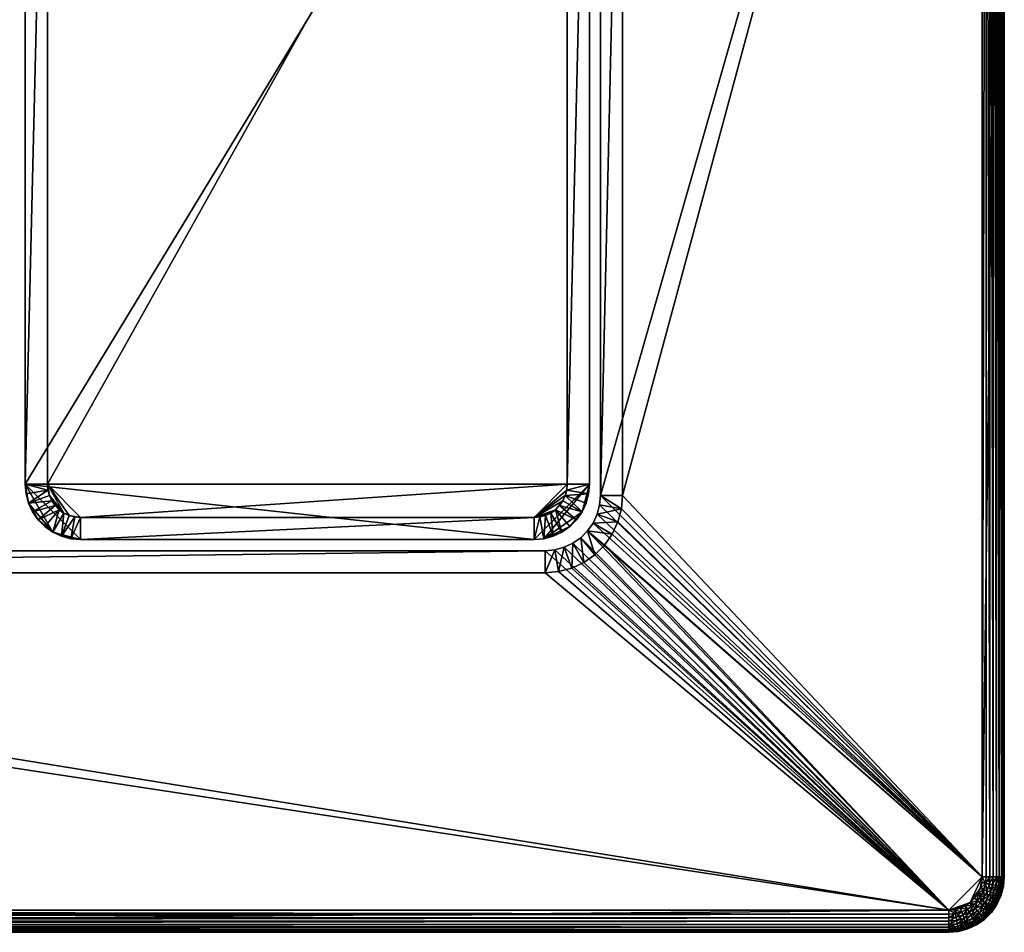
# Model space of a CAD drawing. Extents: x -124 to 124, y -82 to 82.
# Tile 3 of 4: x 34 to 124, y -82 to 0. Entities that reach past the tile are written whole.
import ezdxf

# ---------------------------------------------------------------- set-up
doc = ezdxf.new("R2010")
doc.units = 0

msp = doc.modelspace()

# ---------------------------------------------------------------- linework, layer by layer
for points in [[(121.5, 77.5, 10), (87, -43, 10), (121.5, -77.5, 10)], [(121.5, 77.5, 10), (87, 43, 10), (87, -43, 10)], [(121.5, 77.5, 8), (89, -43, 8), (89, 43, 8)], [(121.5, 77.5, 8), (121.5, -77.5, 8), (89, -43, 8)], [(123.5, 77.5), (121.5, -77.5), (121.5, 77.5)], [(123.5, 77.5), (123.5, -77.5), (121.5, -77.5)], [(121.5, -77.5, 10), (121.847298, 77.5, 9.969616), (121.5, 77.5, 10)], [(121.5, -77.5, 10), (121.847298, -77.5, 9.969616), (121.847298, 77.5, 9.969616)], [(121.5, -77.5, 8), (121.5, 77.5, 8), (121.5, 77.5)], [(121.5, -77.5, 8), (121.5, 77.5), (121.5, -77.5)], [(122.184044, -77.5, 9.879385), (122.184044, 77.5, 9.879385), (121.847298, 77.5, 9.969616)], [(121.847298, -77.5, 9.969616), (122.184044, -77.5, 9.879385), (121.847298, 77.5, 9.969616)], [(122.5, -77.5, 9.732051), (122.5, 77.5, 9.732051), (122.184044, 77.5, 9.879385)], [(122.184044, -77.5, 9.879385), (122.5, -77.5, 9.732051), (122.184044, 77.5, 9.879385)], [(122.785576, -77.5, 9.532089), (122.785576, 77.5, 9.532089), (122.5, 77.5, 9.732051)], [(122.5, -77.5, 9.732051), (122.785576, -77.5, 9.532089), (122.5, 77.5, 9.732051)], [(123.032089, -77.5, 9.285575), (123.032089, 77.5, 9.285575), (122.785576, 77.5, 9.532089)], [(122.785576, -77.5, 9.532089), (123.032089, -77.5, 9.285575), (122.785576, 77.5, 9.532089)], [(123.232048, -77.5, 9), (123.232048, 77.5, 9), (123.032089, 77.5, 9.285575)], [(123.032089, -77.5, 9.285575), (123.232048, -77.5, 9), (123.032089, 77.5, 9.285575)], [(123.379387, -77.5, 8.68404), (123.379387, 77.5, 8.68404), (123.232048, 77.5, 9)], [(123.232048, -77.5, 9), (123.379387, -77.5, 8.68404), (123.232048, 77.5, 9)], [(123.469612, -77.5, 8.347297), (123.469612, 77.5, 8.347297), (123.379387, 77.5, 8.68404)], [(123.379387, -77.5, 8.68404), (123.469612, -77.5, 8.347297), (123.379387, 77.5, 8.68404)], [(123.5, -77.5, 8), (123.5, 77.5, 8), (123.469612, 77.5, 8.347297)], [(123.469612, -77.5, 8.347297), (123.5, -77.5, 8), (123.469612, 77.5, 8.347297)], [(123.5, -77.5, 8), (123.5, -77.5), (123.5, 77.5)], [(123.5, -77.5, 8), (123.5, 77.5), (123.5, 77.5, 8)], [(89, 43), (89, -43), (87, -43)], [(89, 43), (87, -43), (87, 43)], [(87, 43, 10), (87, 43), (87, -43)], [(87, 43, 10), (87, -43), (87, -43, 10)], [(89, 43, 8), (89, -43, 8), (89, -43)], [(89, 43, 8), (89, -43), (89, 43)], [(37, 42), (37, -42), (35, -42)], [(37, 42), (35, -42), (35, 42)], [(35, 42, 10), (35, 42), (35, -42)], [(35, 42, 10), (35, -42), (35, -42, 10)], [(86, 42, 10), (35, 42, 10), (35, -42, 10)], [(86, 42, 10), (35, -42, 10), (86, -42, 10)], [(37, 42, 8), (37, -42, 8), (37, -42)], [(37, 42, 8), (37, -42), (37, 42)], [(84, 42, 8), (37, -42, 8), (37, 42, 8)], [(84, 42, 8), (84, -42, 8), (37, -42, 8)], [(86, 42), (86, -42), (84, -42)], [(86, 42), (84, -42), (84, 42)], [(84, 42, 8), (84, 42), (84, -42)], [(84, 42, 8), (84, -42), (84, -42, 8)], [(86, 42, 10), (86, -42, 10), (86, -42)], [(86, 42, 10), (86, -42), (86, 42)], [(37.045578, -42.520943), (35.075962, -42.86824), (35, -42)], [(37, -42), (37.045578, -42.520943), (35, -42)], [(35.075962, -42.86824), (35.075962, -42.86824, 10), (35, -42, 10)], [(35, -42), (35.075962, -42.86824), (35, -42, 10)], [(35, -42, 10), (35.075962, -42.86824, 10), (35.301537, -43.710102, 10)], [(35, -42, 10), (35.301537, -43.710102, 10), (37.5, -46.330128, 10)], [(35, -42, 10), (37.5, -46.330128, 10), (40, -47, 10)], [(81, -47, 10), (35, -42, 10), (40, -47, 10)], [(86, -42, 10), (35, -42, 10), (81, -47, 10)], [(37.045578, -42.520943), (35.301537, -43.710102), (35.075962, -42.86824)], [(37.045578, -42.520943), (37.180923, -43.026062), (35.301537, -43.710102)], [(37, -42), (37, -42, 8), (37.045578, -42.520943, 8)], [(37, -42), (37.045578, -42.520943, 8), (37.045578, -42.520943)], [(37, -42, 8), (38.973938, -44.819077, 8), (38.5, -44.598076, 8)], [(37, -42, 8), (37.180923, -43.026062, 8), (37.045578, -42.520943, 8)], [(37, -42, 8), (38.5, -44.598076, 8), (37.180923, -43.026062, 8)], [(37, -42, 8), (40, -45, 8), (38.973938, -44.819077, 8)], [(84, -42, 8), (40, -45, 8), (37, -42, 8)], [(37.045578, -42.520943), (37.045578, -42.520943, 8), (37.180923, -43.026062, 8)], [(37.045578, -42.520943), (37.180923, -43.026062, 8), (37.180923, -43.026062)], [(84, -42, 8), (81, -45, 8), (40, -45, 8)], [(86, -42, 10), (81, -47, 10), (81.86824, -46.924038, 10)], [(84, -42, 8), (83.954422, -42.520943, 8), (81, -45, 8)], [(83.954422, -42.520943, 8), (83.819077, -43.026062, 8), (81, -45, 8)], [(86, -42, 10), (81.86824, -46.924038, 10), (85.330124, -44.5, 10)], [(85.924042, -42.86824), (83.819077, -43.026062), (83.954422, -42.520943)], [(83.819077, -43.026062), (83.819077, -43.026062, 8), (83.954422, -42.520943, 8)], [(83.819077, -43.026062), (83.954422, -42.520943, 8), (83.954422, -42.520943)], [(86, -42), (85.924042, -42.86824), (83.954422, -42.520943)], [(86, -42), (83.954422, -42.520943), (84, -42)], [(83.954422, -42.520943), (84, -42, 8), (84, -42)], [(83.954422, -42.520943), (83.954422, -42.520943, 8), (84, -42, 8)], [(86, -42, 10), (85.330124, -44.5, 10), (85.924042, -42.86824, 10)], [(85.924042, -42.86824), (86, -42), (86, -42, 10)], [(85.924042, -42.86824), (86, -42, 10), (85.924042, -42.86824, 10)], [(35.075962, -42.86824), (35.301537, -43.710102, 10), (35.075962, -42.86824, 10)], [(35.075962, -42.86824), (35.301537, -43.710102), (35.301537, -43.710102, 10)], [(37.180923, -43.026062), (37.401924, -43.5), (35.301537, -43.710102)], [(37.401924, -43.5), (35.669872, -44.5), (35.301537, -43.710102)], [(37.401924, -43.5), (37.701866, -43.928364), (35.669872, -44.5)], [(37.401924, -43.5), (37.180923, -43.026062, 8), (37.401924, -43.5, 8)], [(37.180923, -43.026062), (37.180923, -43.026062, 8), (37.401924, -43.5)], [(37.180923, -43.026062, 8), (38.5, -44.598076, 8), (37.401924, -43.5, 8)], [(37.401924, -43.5), (37.401924, -43.5, 8), (37.701866, -43.928364, 8)], [(37.401924, -43.5), (37.701866, -43.928364, 8), (37.701866, -43.928364)], [(38.5, -44.598076, 8), (37.701866, -43.928364, 8), (37.401924, -43.5, 8)], [(83.819077, -43.026062, 8), (83.598076, -43.5, 8), (81, -45, 8)], [(83.598076, -43.5, 8), (82.92836, -44.298134, 8), (81, -45, 8)], [(83.598076, -43.5, 8), (83.298134, -43.928364, 8), (82.92836, -44.298134, 8)], [(85.330124, -44.5), (83.298134, -43.928364), (83.598076, -43.5)], [(83.298134, -43.928364), (83.298134, -43.928364, 8), (83.598076, -43.5, 8)], [(83.298134, -43.928364), (83.598076, -43.5, 8), (83.598076, -43.5)], [(85.330124, -44.5), (83.598076, -43.5), (83.819077, -43.026062)], [(83.598076, -43.5), (83.598076, -43.5, 8), (83.819077, -43.026062, 8)], [(83.598076, -43.5), (83.819077, -43.026062, 8), (83.819077, -43.026062)], [(85.924042, -42.86824), (85.698463, -43.710102), (83.819077, -43.026062)], [(85.698463, -43.710102), (85.330124, -44.5), (83.819077, -43.026062)], [(85.924042, -42.86824, 10), (85.330124, -44.5, 10), (85.698463, -43.710102, 10)], [(85.698463, -43.710102), (85.924042, -42.86824, 10), (85.698463, -43.710102, 10)], [(85.698463, -43.710102), (85.924042, -42.86824), (85.924042, -42.86824, 10)], [(88.893654, -44.215538), (86.924042, -43.86824), (87, -43)], [(86.924042, -43.86824), (87, -43, 10), (87, -43)], [(86.924042, -43.86824), (86.924042, -43.86824, 10), (87, -43, 10)], [(121.5, -77.5, 10), (87, -43, 10), (86.924042, -43.86824, 10)], [(89, -43), (88.893654, -44.215538), (87, -43)], [(88.893654, -44.215538), (89, -43), (89, -43, 8)], [(88.893654, -44.215538), (89, -43, 8), (88.893654, -44.215538, 8)], [(89, -43, 8), (121.5, -77.5, 8), (88.893654, -44.215538, 8)], [(35.301537, -43.710102), (35.669872, -44.5, 10), (35.301537, -43.710102, 10)], [(35.301537, -43.710102), (35.669872, -44.5), (35.669872, -44.5, 10)], [(35.301537, -43.710102, 10), (35.669872, -44.5, 10), (36.169777, -45.21394, 10)], [(35.301537, -43.710102, 10), (36.169777, -45.21394, 10), (37.5, -46.330128, 10)], [(37.701866, -43.928364), (36.169777, -45.21394), (35.669872, -44.5)], [(35.669872, -44.5), (36.169777, -45.21394, 10), (35.669872, -44.5, 10)], [(35.669872, -44.5), (36.169777, -45.21394), (36.169777, -45.21394, 10)], [(37.701866, -43.928364), (38.071636, -44.298134), (36.169777, -45.21394)], [(38.071636, -44.298134), (36.78606, -45.830223), (36.169777, -45.21394)], [(38.071636, -44.298134), (37.5, -46.330128), (36.78606, -45.830223)], [(38.5, -44.598076), (37.5, -46.330128), (38.071636, -44.298134)], [(37.701866, -43.928364), (37.701866, -43.928364, 8), (38.071636, -44.298134, 8)], [(37.701866, -43.928364), (38.071636, -44.298134, 8), (38.071636, -44.298134)], [(38.5, -44.598076, 8), (38.071636, -44.298134, 8), (37.701866, -43.928364, 8)], [(38.071636, -44.298134), (38.071636, -44.298134, 8), (38.5, -44.598076, 8)], [(38.071636, -44.298134), (38.5, -44.598076, 8), (38.5, -44.598076)], [(82.92836, -44.298134, 8), (81.520943, -44.954422, 8), (81, -45, 8)], [(82.92836, -44.298134, 8), (82.5, -44.598076, 8), (81.520943, -44.954422, 8)], [(85.330124, -44.5, 10), (81.86824, -46.924038, 10), (84.213936, -45.830223, 10)], [(82.92836, -44.298134), (83.5, -46.330128), (82.5, -44.598076)], [(82.5, -44.598076), (82.5, -44.598076, 8), (82.92836, -44.298134, 8)], [(82.5, -44.598076), (82.92836, -44.298134, 8), (82.92836, -44.298134)], [(84.830223, -45.21394), (82.92836, -44.298134), (83.298134, -43.928364)], [(82.92836, -44.298134), (82.92836, -44.298134, 8), (83.298134, -43.928364, 8)], [(82.92836, -44.298134), (83.298134, -43.928364, 8), (83.298134, -43.928364)], [(82.92836, -44.298134), (84.213936, -45.830223), (83.5, -46.330128)], [(84.830223, -45.21394), (84.213936, -45.830223), (82.92836, -44.298134)], [(85.330124, -44.5), (84.830223, -45.21394), (83.298134, -43.928364)], [(85.330124, -44.5, 10), (84.213936, -45.830223, 10), (84.830223, -45.21394, 10)], [(84.830223, -45.21394), (85.330124, -44.5, 10), (84.830223, -45.21394, 10)], [(84.830223, -45.21394), (85.330124, -44.5), (85.330124, -44.5, 10)], [(85.330124, -44.5), (85.698463, -43.710102, 10), (85.330124, -44.5, 10)], [(85.330124, -44.5), (85.698463, -43.710102), (85.698463, -43.710102, 10)], [(88.893654, -44.215538), (86.698463, -44.710102), (86.924042, -43.86824)], [(86.698463, -44.710102), (86.698463, -44.710102, 10), (86.924042, -43.86824, 10)], [(86.698463, -44.710102), (86.924042, -43.86824, 10), (86.924042, -43.86824)], [(121.5, -77.5, 10), (86.924042, -43.86824, 10), (86.698463, -44.710102, 10)], [(88.893654, -44.215538), (88.57785, -45.394142), (86.698463, -44.710102)], [(88.57785, -45.394142), (88.893654, -44.215538, 8), (88.57785, -45.394142, 8)], [(88.57785, -45.394142), (88.893654, -44.215538), (88.893654, -44.215538, 8)], [(88.893654, -44.215538, 8), (121.5, -77.5, 8), (88.57785, -45.394142, 8)], [(36.169777, -45.21394), (36.78606, -45.830223, 10), (36.169777, -45.21394, 10)], [(36.169777, -45.21394), (36.78606, -45.830223), (36.78606, -45.830223, 10)], [(37.5, -46.330128, 10), (36.169777, -45.21394, 10), (36.78606, -45.830223, 10)], [(38.5, -44.598076), (38.289898, -46.698463), (37.5, -46.330128)], [(38.973938, -44.819077), (38.289898, -46.698463), (38.5, -44.598076)], [(39.479057, -44.954422), (38.289898, -46.698463), (38.973938, -44.819077)], [(39.479057, -44.954422), (39.13176, -46.924038), (38.289898, -46.698463)], [(38.5, -44.598076), (38.5, -44.598076, 8), (38.973938, -44.819077, 8)], [(38.5, -44.598076), (38.973938, -44.819077, 8), (38.973938, -44.819077)], [(38.973938, -44.819077), (38.973938, -44.819077, 8), (39.479057, -44.954422, 8)], [(38.973938, -44.819077), (39.479057, -44.954422, 8), (39.479057, -44.954422)], [(40, -45, 8), (39.479057, -44.954422, 8), (38.973938, -44.819077, 8)], [(40, -45), (39.13176, -46.924038), (39.479057, -44.954422)], [(40, -45), (40, -47), (39.13176, -46.924038)], [(39.479057, -44.954422), (40, -45, 8), (40, -45)], [(39.479057, -44.954422), (39.479057, -44.954422, 8), (40, -45, 8)], [(81, -45), (81, -47), (40, -47)], [(81, -45), (40, -47), (40, -45)], [(40, -45), (81, -45, 8), (81, -45)], [(40, -45, 8), (81, -45, 8), (40, -45)], [(81.520943, -44.954422), (81, -47), (81, -45)], [(81.520943, -44.954422), (81.86824, -46.924038), (81, -47)], [(81, -45), (81, -45, 8), (81.520943, -44.954422, 8)], [(81, -45), (81.520943, -44.954422, 8), (81.520943, -44.954422)], [(82.5, -44.598076, 8), (82.026062, -44.819077, 8), (81.520943, -44.954422, 8)], [(82.026062, -44.819077), (81.86824, -46.924038), (81.520943, -44.954422)], [(81.520943, -44.954422), (81.520943, -44.954422, 8), (82.026062, -44.819077, 8)], [(81.520943, -44.954422), (82.026062, -44.819077, 8), (82.026062, -44.819077)], [(82.026062, -44.819077), (82.710098, -46.698463), (81.86824, -46.924038)], [(82.5, -44.598076), (82.710098, -46.698463), (82.026062, -44.819077)], [(82.026062, -44.819077), (82.026062, -44.819077, 8), (82.5, -44.598076, 8)], [(82.026062, -44.819077), (82.5, -44.598076, 8), (82.5, -44.598076)], [(82.5, -44.598076), (83.5, -46.330128), (82.710098, -46.698463)], [(84.213936, -45.830223), (84.830223, -45.21394, 10), (84.213936, -45.830223, 10)], [(84.213936, -45.830223), (84.830223, -45.21394), (84.830223, -45.21394, 10)], [(88.57785, -45.394142), (86.330124, -45.5), (86.698463, -44.710102)], [(86.330124, -45.5), (86.330124, -45.5, 10), (86.698463, -44.710102, 10)], [(86.330124, -45.5), (86.698463, -44.710102, 10), (86.698463, -44.710102)], [(121.5, -77.5, 10), (86.698463, -44.710102, 10), (86.330124, -45.5, 10)], [(36.78606, -45.830223), (37.5, -46.330128, 10), (36.78606, -45.830223, 10)], [(36.78606, -45.830223), (37.5, -46.330128), (37.5, -46.330128, 10)], [(84.213936, -45.830223, 10), (81.86824, -46.924038, 10), (83.5, -46.330128, 10)], [(83.5, -46.330128), (84.213936, -45.830223, 10), (83.5, -46.330128, 10)], [(83.5, -46.330128), (84.213936, -45.830223), (84.213936, -45.830223, 10)], [(85.830223, -46.21394), (86.499512, -48.362312), (85.213936, -46.830223)], [(85.213936, -46.830223), (85.213936, -46.830223, 10), (85.830223, -46.21394, 10)], [(85.213936, -46.830223), (85.830223, -46.21394, 10), (85.830223, -46.21394)], [(85.830223, -46.21394, 10), (85.213936, -46.830223, 10), (118.5, -80.5, 10)], [(88.06218, -46.5), (85.830223, -46.21394), (86.330124, -45.5)], [(85.830223, -46.21394), (85.830223, -46.21394, 10), (86.330124, -45.5, 10)], [(85.830223, -46.21394), (86.330124, -45.5, 10), (86.330124, -45.5)], [(121.5, -77.5, 10), (86.330124, -45.5, 10), (85.830223, -46.21394, 10)], [(87.362312, -47.499512), (86.499512, -48.362312), (85.830223, -46.21394)], [(88.06218, -46.5), (87.362312, -47.499512), (85.830223, -46.21394)], [(121.5, -77.5, 10), (85.830223, -46.21394, 10), (118.5, -80.5, 10)], [(88.57785, -45.394142), (88.06218, -46.5), (86.330124, -45.5)], [(88.06218, -46.5), (88.57785, -45.394142, 8), (88.06218, -46.5, 8)], [(88.06218, -46.5), (88.57785, -45.394142), (88.57785, -45.394142, 8)], [(121.5, -77.5, 8), (88.06218, -46.5, 8), (88.57785, -45.394142, 8)], [(38.289898, -46.698463), (38.289898, -46.698463, 10), (37.5, -46.330128, 10)], [(37.5, -46.330128), (38.289898, -46.698463), (37.5, -46.330128, 10)], [(40, -47, 10), (37.5, -46.330128, 10), (38.289898, -46.698463, 10)], [(39.13176, -46.924038), (39.13176, -46.924038, 10), (38.289898, -46.698463, 10)], [(38.289898, -46.698463), (39.13176, -46.924038), (38.289898, -46.698463, 10)], [(40, -47, 10), (38.289898, -46.698463, 10), (39.13176, -46.924038, 10)], [(40, -47), (40, -47, 10), (39.13176, -46.924038, 10)], [(39.13176, -46.924038), (40, -47), (39.13176, -46.924038, 10)], [(40, -47, 10), (81, -47), (81, -47, 10)], [(40, -47, 10), (40, -47), (81, -47)], [(81.86824, -46.924038), (81.86824, -46.924038, 10), (81, -47, 10)], [(81, -47), (81.86824, -46.924038), (81, -47, 10)], [(83.5, -46.330128, 10), (81.86824, -46.924038, 10), (82.710098, -46.698463, 10)], [(81.86824, -46.924038), (82.710098, -46.698463, 10), (81.86824, -46.924038, 10)], [(81.86824, -46.924038), (82.710098, -46.698463), (82.710098, -46.698463, 10)], [(82.710098, -46.698463), (83.5, -46.330128, 10), (82.710098, -46.698463, 10)], [(82.710098, -46.698463), (83.5, -46.330128), (83.5, -46.330128, 10)], [(85.213936, -46.830223), (85.5, -49.06218), (84.5, -47.330128)], [(84.5, -47.330128), (84.5, -47.330128, 10), (85.213936, -46.830223, 10)], [(84.5, -47.330128), (85.213936, -46.830223, 10), (85.213936, -46.830223)], [(85.213936, -46.830223, 10), (84.5, -47.330128, 10), (118.5, -80.5, 10)], [(85.213936, -46.830223), (86.499512, -48.362312), (85.5, -49.06218)], [(87.362312, -47.499512), (88.06218, -46.5, 8), (87.362312, -47.499512, 8)], [(87.362312, -47.499512), (88.06218, -46.5), (88.06218, -46.5, 8)], [(121.5, -77.5, 8), (87.362312, -47.499512, 8), (88.06218, -46.5, 8)], [(118.5, -80.5, 10), (-82, -48, 10), (-118.5, -80.5, 10)], [(82, -48), (82, -50), (-82, -50)], [(82, -48), (-82, -50), (-82, -48)], [(82, -48), (-82, -48), (-82, -48, 10)], [(82, -48, 10), (82, -48), (-82, -48, 10)], [(118.5, -80.5, 10), (82, -48, 10), (-82, -48, 10)], [(82.86824, -47.924038), (83.215538, -49.893654), (82, -50)], [(82.86824, -47.924038), (82, -50), (82, -48)], [(82.86824, -47.924038), (82, -48, 10), (82.86824, -47.924038, 10)], [(82, -48), (82, -48, 10), (82.86824, -47.924038)], [(118.5, -80.5, 10), (82.86824, -47.924038, 10), (82, -48, 10)], [(83.710098, -47.698463), (83.215538, -49.893654), (82.86824, -47.924038)], [(82.86824, -47.924038), (82.86824, -47.924038, 10), (83.710098, -47.698463, 10)], [(82.86824, -47.924038), (83.710098, -47.698463, 10), (83.710098, -47.698463)], [(118.5, -80.5, 10), (83.710098, -47.698463, 10), (82.86824, -47.924038, 10)], [(83.710098, -47.698463), (84.394142, -49.577847), (83.215538, -49.893654)], [(84.5, -47.330128), (84.394142, -49.577847), (83.710098, -47.698463)], [(83.710098, -47.698463), (83.710098, -47.698463, 10), (84.5, -47.330128, 10)], [(83.710098, -47.698463), (84.5, -47.330128, 10), (84.5, -47.330128)], [(118.5, -80.5, 10), (84.5, -47.330128, 10), (83.710098, -47.698463, 10)], [(84.5, -47.330128), (85.5, -49.06218), (84.394142, -49.577847)], [(86.499512, -48.362312), (87.362312, -47.499512, 8), (86.499512, -48.362312, 8)], [(86.499512, -48.362312), (87.362312, -47.499512), (87.362312, -47.499512, 8)], [(87.362312, -47.499512, 8), (118.5, -80.5, 8), (86.499512, -48.362312, 8)], [(121.5, -77.5, 8), (118.5, -80.5, 8), (87.362312, -47.499512, 8)], [(85.5, -49.06218), (86.499512, -48.362312, 8), (85.5, -49.06218, 8)], [(85.5, -49.06218), (86.499512, -48.362312), (86.499512, -48.362312, 8)], [(86.499512, -48.362312, 8), (118.5, -80.5, 8), (85.5, -49.06218, 8)], [(83.215538, -49.893654), (84.394142, -49.577847, 8), (83.215538, -49.893654, 8)], [(83.215538, -49.893654), (84.394142, -49.577847), (84.394142, -49.577847, 8)], [(118.5, -80.5, 8), (83.215538, -49.893654, 8), (84.394142, -49.577847, 8)], [(84.394142, -49.577847), (85.5, -49.06218, 8), (84.394142, -49.577847, 8)], [(84.394142, -49.577847), (85.5, -49.06218), (85.5, -49.06218, 8)], [(118.5, -80.5, 8), (84.394142, -49.577847, 8), (85.5, -49.06218, 8)], [(118.5, -80.5, 8), (-118.5, -80.5, 8), (-82, -50, 8)], [(82, -50, 8), (-82, -50, 8), (-82, -50)], [(82, -50, 8), (-82, -50), (82, -50)], [(118.5, -80.5, 8), (-82, -50, 8), (82, -50, 8)], [(82, -50), (83.215538, -49.893654, 8), (82, -50, 8)], [(82, -50), (83.215538, -49.893654), (83.215538, -49.893654, 8)], [(118.5, -80.5, 8), (82, -50, 8), (83.215538, -49.893654, 8)], [(121.5, -77.5, 10), (118.5, -80.5, 10), (120.42836, -79.798134, 10)], [(121.5, -77.5, 8), (120.42836, -79.798134, 8), (118.5, -80.5, 8)], [(121.5, -77.5, 10), (120.42836, -79.798134, 10), (121.319077, -78.526062, 10)], [(121.5, -77.5, 8), (121.319077, -78.526062, 8), (120.42836, -79.798134, 8)], [(121.5, -77.5, 10), (121.319077, -78.526062, 10), (121.454422, -78.020943, 10)], [(121.5, -77.5, 8), (121.454422, -78.020943, 8), (121.319077, -78.526062, 8)], [(123.424042, -78.36824), (121.319077, -78.526062), (121.454422, -78.020943)], [(121.79644, -78.081253, 9.969616), (121.454422, -78.020943, 10), (121.319077, -78.526062, 10)], [(121.319077, -78.526062), (121.319077, -78.526062, 8), (121.454422, -78.020943, 8)], [(121.319077, -78.526062), (121.454422, -78.020943, 8), (121.454422, -78.020943)], [(121.79644, -78.081253, 9.969616), (121.319077, -78.526062, 10), (121.645432, -78.644844, 9.969616)], [(123.5, -77.5), (121.454422, -78.020943), (121.5, -77.5)], [(123.5, -77.5), (123.424042, -78.36824), (121.454422, -78.020943)], [(121.79644, -78.081253, 9.969616), (121.5, -77.5, 10), (121.454422, -78.020943, 10)], [(121.454422, -78.020943), (121.454422, -78.020943, 8), (121.5, -77.5, 8)], [(121.454422, -78.020943), (121.5, -77.5, 8), (121.5, -77.5)], [(121.79644, -78.081253, 9.969616), (121.847298, -77.5, 9.969616), (121.5, -77.5, 10)], [(121.79644, -78.081253, 9.969616), (121.645432, -78.644844, 9.969616), (121.961868, -78.760017, 9.879385)], [(121.79644, -78.081253, 9.969616), (122.184044, -77.5, 9.879385), (121.847298, -77.5, 9.969616)], [(121.79644, -78.081253, 9.969616), (122.128075, -78.139725, 9.879385), (122.184044, -77.5, 9.879385)], [(121.79644, -78.081253, 9.969616), (121.961868, -78.760017, 9.879385), (122.128075, -78.139725, 9.879385)], [(122.128075, -78.139725, 9.879385), (121.961868, -78.760017, 9.879385), (122.258774, -78.86808, 9.732051)], [(122.128075, -78.139725, 9.879385), (122.5, -77.5, 9.732051), (122.184044, -77.5, 9.879385)], [(122.128075, -78.139725, 9.879385), (122.439232, -78.194595, 9.732051), (122.5, -77.5, 9.732051)], [(122.128075, -78.139725, 9.879385), (122.258774, -78.86808, 9.732051), (122.439232, -78.194595, 9.732051)], [(122.439232, -78.194595, 9.732051), (122.258774, -78.86808, 9.732051), (122.527122, -78.965752, 9.532089)], [(122.439232, -78.194595, 9.732051), (122.785576, -77.5, 9.532089), (122.5, -77.5, 9.732051)], [(122.439232, -78.194595, 9.732051), (122.720467, -78.244179, 9.532089), (122.785576, -77.5, 9.532089)], [(122.439232, -78.194595, 9.732051), (122.527122, -78.965752, 9.532089), (122.720467, -78.244179, 9.532089)], [(122.720467, -78.244179, 9.532089), (122.527122, -78.965752, 9.532089), (122.758774, -79.050064, 9.285575)], [(122.720467, -78.244179, 9.532089), (123.032089, -77.5, 9.285575), (122.785576, -77.5, 9.532089)], [(122.720467, -78.244179, 9.532089), (122.963234, -78.286987, 9.285575), (123.032089, -77.5, 9.285575)], [(122.720467, -78.244179, 9.532089), (122.758774, -79.050064, 9.285575), (122.963234, -78.286987, 9.285575)], [(122.963234, -78.286987, 9.285575), (122.758774, -79.050064, 9.285575), (122.946671, -79.118454, 9)], [(122.963234, -78.286987, 9.285575), (122.946671, -79.118454, 9), (123.160164, -78.321709, 9)], [(122.963234, -78.286987, 9.285575), (123.160164, -78.321709, 9), (123.232048, -77.5, 9)], [(122.963234, -78.286987, 9.285575), (123.232048, -77.5, 9), (123.032089, -77.5, 9.285575)], [(123.160164, -78.321709, 9), (123.379387, -77.5, 8.68404), (123.232048, -77.5, 9)], [(123.160164, -78.321709, 9), (123.30526, -78.347298, 8.68404), (123.379387, -77.5, 8.68404)], [(123.30526, -78.347298, 8.68404), (123.469612, -77.5, 8.347297), (123.379387, -77.5, 8.68404)], [(123.30526, -78.347298, 8.68404), (123.394119, -78.362968, 8.347297), (123.469612, -77.5, 8.347297)], [(123.394119, -78.362968, 8.347297), (123.5, -77.5, 8), (123.469612, -77.5, 8.347297)], [(123.394119, -78.362968, 8.347297), (123.424042, -78.36824, 8), (123.5, -77.5, 8)], [(123.5, -77.5), (123.5, -77.5, 8), (123.424042, -78.36824, 8)], [(123.424042, -78.36824), (123.5, -77.5), (123.424042, -78.36824, 8)], [(121.319077, -78.526062, 10), (120.42836, -79.798134, 10), (120.798134, -79.42836, 10)], [(121.319077, -78.526062, 8), (120.798134, -79.42836, 8), (120.42836, -79.798134, 8)], [(121.319077, -78.526062, 10), (120.798134, -79.42836, 10), (121.098076, -79, 10)], [(121.319077, -78.526062, 8), (121.098076, -79, 8), (120.798134, -79.42836, 8)], [(121.098076, -79), (122.330223, -80.713936), (120.798134, -79.42836)], [(121.064178, -79.651604, 9.969616), (121.098076, -79, 10), (120.798134, -79.42836, 10)], [(120.798134, -79.42836), (120.798134, -79.42836, 8), (121.098076, -79, 8)], [(120.798134, -79.42836), (121.098076, -79, 8), (121.098076, -79)], [(121.398842, -79.173645, 9.969616), (121.098076, -79, 10), (121.064178, -79.651604, 9.969616)], [(121.398842, -79.173645, 9.969616), (121.064178, -79.651604, 9.969616), (121.322136, -79.868057, 9.879385)], [(123.198463, -79.210098), (121.098076, -79), (121.319077, -78.526062)], [(121.645432, -78.644844, 9.969616), (121.319077, -78.526062, 10), (121.098076, -79, 10)], [(121.098076, -79), (121.098076, -79, 8), (121.319077, -78.526062, 8)], [(121.098076, -79), (121.319077, -78.526062, 8), (121.319077, -78.526062)], [(121.645432, -78.644844, 9.969616), (121.098076, -79, 10), (121.398842, -79.173645, 9.969616)], [(122.830124, -80), (122.330223, -80.713936), (121.098076, -79)], [(123.198463, -79.210098), (122.830124, -80), (121.098076, -79)], [(123.424042, -78.36824), (123.198463, -79.210098), (121.319077, -78.526062)], [(121.398842, -79.173645, 9.969616), (121.322136, -79.868057, 9.879385), (121.690475, -79.342018, 9.879385)], [(121.645432, -78.644844, 9.969616), (121.398842, -79.173645, 9.969616), (121.690475, -79.342018, 9.879385)], [(121.645432, -78.644844, 9.969616), (121.690475, -79.342018, 9.879385), (121.961868, -78.760017, 9.879385)], [(121.961868, -78.760017, 9.879385), (121.690475, -79.342018, 9.879385), (121.964104, -79.5, 9.732051)], [(121.961868, -78.760017, 9.879385), (121.964104, -79.5, 9.732051), (122.258774, -78.86808, 9.732051)], [(122.258774, -78.86808, 9.732051), (121.964104, -79.5, 9.732051), (122.211418, -79.642784, 9.532089)], [(122.258774, -78.86808, 9.732051), (122.211418, -79.642784, 9.532089), (122.527122, -78.965752, 9.532089)], [(122.527122, -78.965752, 9.532089), (122.211418, -79.642784, 9.532089), (122.424904, -79.766045, 9.285575)], [(122.527122, -78.965752, 9.532089), (122.424904, -79.766045, 9.285575), (122.758774, -79.050064, 9.285575)], [(122.758774, -79.050064, 9.285575), (122.424904, -79.766045, 9.285575), (122.598076, -79.866028, 9)], [(122.758774, -79.050064, 9.285575), (122.598076, -79.866028, 9), (122.946671, -79.118454, 9)], [(122.946671, -79.118454, 9), (122.598076, -79.866028, 9), (122.72567, -79.93969, 8.68404)], [(122.946671, -79.118454, 9), (122.72567, -79.93969, 8.68404), (123.085121, -79.168846, 8.68404)], [(123.085121, -79.168846, 8.68404), (122.72567, -79.93969, 8.68404), (122.80381, -79.98481, 8.347297)], [(123.085121, -79.168846, 8.68404), (122.80381, -79.98481, 8.347297), (123.169914, -79.199707, 8.347297)], [(123.169914, -79.199707, 8.347297), (122.80381, -79.98481, 8.347297), (122.830124, -80, 8)], [(123.169914, -79.199707, 8.347297), (122.830124, -80, 8), (123.198463, -79.210098, 8)], [(123.160164, -78.321709, 9), (122.946671, -79.118454, 9), (123.085121, -79.168846, 8.68404)], [(123.160164, -78.321709, 9), (123.085121, -79.168846, 8.68404), (123.30526, -78.347298, 8.68404)], [(123.30526, -78.347298, 8.68404), (123.085121, -79.168846, 8.68404), (123.169914, -79.199707, 8.347297)], [(123.30526, -78.347298, 8.68404), (123.169914, -79.199707, 8.347297), (123.394119, -78.362968, 8.347297)], [(123.394119, -78.362968, 8.347297), (123.169914, -79.199707, 8.347297), (123.198463, -79.210098, 8)], [(123.394119, -78.362968, 8.347297), (123.198463, -79.210098, 8), (123.424042, -78.36824, 8)], [(123.424042, -78.36824), (123.424042, -78.36824, 8), (123.198463, -79.210098, 8)], [(123.198463, -79.210098), (123.424042, -78.36824), (123.198463, -79.210098, 8)], [(120.42836, -79.798134, 10), (118.5, -80.5, 10), (119.020943, -80.454422, 10)], [(120.42836, -79.798134, 8), (119.526062, -80.319077, 8), (118.5, -80.5, 8)], [(120.42836, -79.798134, 10), (119.020943, -80.454422, 10), (119.526062, -80.319077, 10)], [(120.42836, -79.798134, 10), (119.526062, -80.319077, 10), (120, -80.098076, 10)], [(120.42836, -79.798134, 8), (120, -80.098076, 8), (119.526062, -80.319077, 8)], [(120, -80.098076), (120.210098, -82.198463), (119.526062, -80.319077)], [(120.173645, -80.398842, 9.969616), (120, -80.098076, 10), (119.526062, -80.319077, 10)], [(119.526062, -80.319077), (119.526062, -80.319077, 8), (120, -80.098076, 8)], [(119.526062, -80.319077), (120, -80.098076, 8), (120, -80.098076)], [(120.42836, -79.798134), (121, -81.830124), (120, -80.098076)], [(120.651604, -80.064178, 9.969616), (120.42836, -79.798134, 10), (120, -80.098076, 10)], [(120, -80.098076), (120, -80.098076, 8), (120.42836, -79.798134, 8)], [(120, -80.098076), (120.42836, -79.798134, 8), (120.42836, -79.798134)], [(120.651604, -80.064178, 9.969616), (120, -80.098076, 10), (120.173645, -80.398842, 9.969616)], [(120, -80.098076), (121, -81.830124), (120.210098, -82.198463)], [(120.651604, -80.064178, 9.969616), (120.173645, -80.398842, 9.969616), (120.342018, -80.690475, 9.879385)], [(120.651604, -80.064178, 9.969616), (120.342018, -80.690475, 9.879385), (120.868057, -80.322136, 9.879385)], [(122.330223, -80.713936), (120.42836, -79.798134), (120.798134, -79.42836)], [(121.064178, -79.651604, 9.969616), (120.798134, -79.42836, 10), (120.42836, -79.798134, 10)], [(120.42836, -79.798134), (120.42836, -79.798134, 8), (120.798134, -79.42836, 8)], [(120.42836, -79.798134), (120.798134, -79.42836, 8), (120.798134, -79.42836)], [(121.064178, -79.651604, 9.969616), (120.42836, -79.798134, 10), (120.651604, -80.064178, 9.969616)], [(120.42836, -79.798134), (121.713936, -81.330223), (121, -81.830124)], [(122.330223, -80.713936), (121.713936, -81.330223), (120.42836, -79.798134)], [(121.064178, -79.651604, 9.969616), (120.651604, -80.064178, 9.969616), (120.868057, -80.322136, 9.879385)], [(121.064178, -79.651604, 9.969616), (120.868057, -80.322136, 9.879385), (121.322136, -79.868057, 9.879385)], [(121.322136, -79.868057, 9.879385), (120.868057, -80.322136, 9.879385), (121.564178, -80.071152, 9.732051)], [(121.564178, -80.071152, 9.732051), (120.868057, -80.322136, 9.879385), (121.071152, -80.564178, 9.732051)], [(121.564178, -80.071152, 9.732051), (121.071152, -80.564178, 9.732051), (121.254715, -80.782944, 9.532089)], [(121.564178, -80.071152, 9.732051), (121.254715, -80.782944, 9.532089), (121.782944, -80.254715, 9.532089)], [(121.690475, -79.342018, 9.879385), (121.322136, -79.868057, 9.879385), (121.564178, -80.071152, 9.732051)], [(121.690475, -79.342018, 9.879385), (121.564178, -80.071152, 9.732051), (121.964104, -79.5, 9.732051)], [(121.964104, -79.5, 9.732051), (121.564178, -80.071152, 9.732051), (121.782944, -80.254715, 9.532089)], [(121.964104, -79.5, 9.732051), (121.782944, -80.254715, 9.532089), (122.211418, -79.642784, 9.532089)], [(122.211418, -79.642784, 9.532089), (121.782944, -80.254715, 9.532089), (122.424904, -79.766045, 9.285575)], [(122.424904, -79.766045, 9.285575), (121.782944, -80.254715, 9.532089), (121.971779, -80.41317, 9.285575)], [(122.424904, -79.766045, 9.285575), (121.971779, -80.41317, 9.285575), (122.124962, -80.541702, 9)], [(122.424904, -79.766045, 9.285575), (122.124962, -80.541702, 9), (122.598076, -79.866028, 9)], [(122.598076, -79.866028, 9), (122.124962, -80.541702, 9), (122.72567, -79.93969, 8.68404)], [(122.72567, -79.93969, 8.68404), (122.124962, -80.541702, 9), (122.237823, -80.636406, 8.68404)], [(122.72567, -79.93969, 8.68404), (122.237823, -80.636406, 8.68404), (122.306946, -80.694405, 8.347297)], [(122.72567, -79.93969, 8.68404), (122.306946, -80.694405, 8.347297), (122.80381, -79.98481, 8.347297)], [(122.80381, -79.98481, 8.347297), (122.306946, -80.694405, 8.347297), (122.330223, -80.713936, 8)], [(122.80381, -79.98481, 8.347297), (122.330223, -80.713936, 8), (122.830124, -80, 8)], [(122.830124, -80), (122.830124, -80, 8), (122.330223, -80.713936, 8)], [(122.330223, -80.713936), (122.830124, -80), (122.330223, -80.713936, 8)], [(123.198463, -79.210098), (123.198463, -79.210098, 8), (122.830124, -80, 8)], [(122.830124, -80), (123.198463, -79.210098), (122.830124, -80, 8)], [(118.5, -80.5), (118.5, -82.5), (-118.5, -82.5)], [(118.5, -80.5), (-118.5, -82.5), (-118.5, -80.5)], [(-118.5, -80.5, 10), (118.5, -80.847298, 9.969616), (118.5, -80.5, 10)], [(-118.5, -80.5, 10), (-118.5, -80.847298, 9.969616), (118.5, -80.847298, 9.969616)], [(118.5, -80.5, 8), (118.5, -80.5), (-118.5, -80.5)], [(118.5, -80.5, 8), (-118.5, -80.5), (-118.5, -80.5, 8)], [(-118.5, -81.184044, 9.879385), (118.5, -81.184044, 9.879385), (118.5, -80.847298, 9.969616)], [(-118.5, -80.847298, 9.969616), (-118.5, -81.184044, 9.879385), (118.5, -80.847298, 9.969616)], [(119.526062, -80.319077, 8), (119.020943, -80.454422, 8), (118.5, -80.5, 8)], [(119.020943, -80.454422), (119.36824, -82.424042), (118.5, -82.5)], [(119.020943, -80.454422), (118.5, -82.5), (118.5, -80.5)], [(119.081253, -80.79644, 9.969616), (119.020943, -80.454422, 10), (118.5, -80.5, 10)], [(118.5, -80.5), (118.5, -80.5, 8), (119.020943, -80.454422, 8)], [(118.5, -80.5), (119.020943, -80.454422, 8), (119.020943, -80.454422)], [(119.081253, -80.79644, 9.969616), (118.5, -80.5, 10), (118.5, -80.847298, 9.969616)], [(119.081253, -80.79644, 9.969616), (118.5, -80.847298, 9.969616), (118.5, -81.184044, 9.879385)], [(119.081253, -80.79644, 9.969616), (118.5, -81.184044, 9.879385), (119.139725, -81.128075, 9.879385)], [(119.526062, -80.319077), (120.210098, -82.198463), (119.020943, -80.454422)], [(119.644844, -80.645432, 9.969616), (119.526062, -80.319077, 10), (119.020943, -80.454422, 10)], [(119.020943, -80.454422), (119.020943, -80.454422, 8), (119.526062, -80.319077, 8)], [(119.020943, -80.454422), (119.526062, -80.319077, 8), (119.526062, -80.319077)], [(119.020943, -80.454422), (120.210098, -82.198463), (119.36824, -82.424042)], [(119.644844, -80.645432, 9.969616), (119.020943, -80.454422, 10), (119.081253, -80.79644, 9.969616)], [(119.644844, -80.645432, 9.969616), (119.081253, -80.79644, 9.969616), (119.139725, -81.128075, 9.879385)], [(119.644844, -80.645432, 9.969616), (119.139725, -81.128075, 9.879385), (119.760017, -80.961868, 9.879385)], [(119.760017, -80.961868, 9.879385), (119.139725, -81.128075, 9.879385), (119.194595, -81.439232, 9.732051)], [(119.760017, -80.961868, 9.879385), (119.194595, -81.439232, 9.732051), (119.86808, -81.258774, 9.732051)], [(120.173645, -80.398842, 9.969616), (119.526062, -80.319077, 10), (119.644844, -80.645432, 9.969616)], [(120.173645, -80.398842, 9.969616), (119.644844, -80.645432, 9.969616), (119.760017, -80.961868, 9.879385)], [(120.173645, -80.398842, 9.969616), (119.760017, -80.961868, 9.879385), (120.342018, -80.690475, 9.879385)], [(120.342018, -80.690475, 9.879385), (119.760017, -80.961868, 9.879385), (119.86808, -81.258774, 9.732051)], [(120.342018, -80.690475, 9.879385), (119.86808, -81.258774, 9.732051), (120.5, -80.964104, 9.732051)], [(120.5, -80.964104, 9.732051), (119.86808, -81.258774, 9.732051), (119.965752, -81.527122, 9.532089)], [(120.5, -80.964104, 9.732051), (119.965752, -81.527122, 9.532089), (120.642784, -81.211418, 9.532089)], [(120.868057, -80.322136, 9.879385), (120.342018, -80.690475, 9.879385), (120.5, -80.964104, 9.732051)], [(120.868057, -80.322136, 9.879385), (120.5, -80.964104, 9.732051), (121.071152, -80.564178, 9.732051)], [(121.071152, -80.564178, 9.732051), (120.5, -80.964104, 9.732051), (121.254715, -80.782944, 9.532089)], [(121.254715, -80.782944, 9.532089), (120.5, -80.964104, 9.732051), (120.642784, -81.211418, 9.532089)], [(121.254715, -80.782944, 9.532089), (120.642784, -81.211418, 9.532089), (120.766045, -81.424904, 9.285575)], [(121.254715, -80.782944, 9.532089), (120.766045, -81.424904, 9.285575), (121.41317, -80.971779, 9.285575)], [(121.41317, -80.971779, 9.285575), (120.766045, -81.424904, 9.285575), (120.866028, -81.598076, 9)], [(121.41317, -80.971779, 9.285575), (120.866028, -81.598076, 9), (121.541702, -81.124962, 9)], [(121.782944, -80.254715, 9.532089), (121.254715, -80.782944, 9.532089), (121.41317, -80.971779, 9.285575)], [(121.782944, -80.254715, 9.532089), (121.41317, -80.971779, 9.285575), (121.971779, -80.41317, 9.285575)], [(121.971779, -80.41317, 9.285575), (121.41317, -80.971779, 9.285575), (121.541702, -81.124962, 9)], [(121.971779, -80.41317, 9.285575), (121.541702, -81.124962, 9), (122.124962, -80.541702, 9)], [(122.124962, -80.541702, 9), (121.541702, -81.124962, 9), (121.636406, -81.237823, 8.68404)], [(122.124962, -80.541702, 9), (121.636406, -81.237823, 8.68404), (122.237823, -80.636406, 8.68404)], [(122.237823, -80.636406, 8.68404), (121.636406, -81.237823, 8.68404), (121.694405, -81.306946, 8.347297)], [(122.237823, -80.636406, 8.68404), (121.694405, -81.306946, 8.347297), (122.306946, -80.694405, 8.347297)], [(122.306946, -80.694405, 8.347297), (121.694405, -81.306946, 8.347297), (121.713936, -81.330223, 8)], [(122.306946, -80.694405, 8.347297), (121.713936, -81.330223, 8), (122.330223, -80.713936, 8)], [(122.330223, -80.713936), (122.330223, -80.713936, 8), (121.713936, -81.330223, 8)], [(121.713936, -81.330223), (122.330223, -80.713936), (121.713936, -81.330223, 8)], [(-118.5, -81.5, 9.732051), (118.5, -81.5, 9.732051), (118.5, -81.184044, 9.879385)], [(-118.5, -81.184044, 9.879385), (-118.5, -81.5, 9.732051), (118.5, -81.184044, 9.879385)], [(-118.5, -81.785576, 9.532089), (118.5, -81.785576, 9.532089), (118.5, -81.5, 9.732051)], [(-118.5, -81.5, 9.732051), (-118.5, -81.785576, 9.532089), (118.5, -81.5, 9.732051)], [(-118.5, -81.785576, 9.532089), (118.5, -82.032089, 9.285575), (118.5, -81.785576, 9.532089)], [(-118.5, -81.785576, 9.532089), (-118.5, -82.032089, 9.285575), (118.5, -82.032089, 9.285575)], [(119.139725, -81.128075, 9.879385), (118.5, -81.184044, 9.879385), (118.5, -81.5, 9.732051)], [(119.139725, -81.128075, 9.879385), (118.5, -81.5, 9.732051), (119.194595, -81.439232, 9.732051)], [(119.194595, -81.439232, 9.732051), (118.5, -81.5, 9.732051), (118.5, -81.785576, 9.532089)], [(119.194595, -81.439232, 9.732051), (118.5, -81.785576, 9.532089), (119.244179, -81.720467, 9.532089)], [(119.244179, -81.720467, 9.532089), (118.5, -81.785576, 9.532089), (118.5, -82.032089, 9.285575)], [(119.244179, -81.720467, 9.532089), (118.5, -82.032089, 9.285575), (119.286987, -81.963234, 9.285575)], [(119.86808, -81.258774, 9.732051), (119.194595, -81.439232, 9.732051), (119.244179, -81.720467, 9.532089)], [(119.86808, -81.258774, 9.732051), (119.244179, -81.720467, 9.532089), (119.965752, -81.527122, 9.532089)], [(119.965752, -81.527122, 9.532089), (119.244179, -81.720467, 9.532089), (119.286987, -81.963234, 9.285575)], [(119.965752, -81.527122, 9.532089), (119.286987, -81.963234, 9.285575), (120.050064, -81.758774, 9.285575)], [(120.050064, -81.758774, 9.285575), (119.286987, -81.963234, 9.285575), (119.321709, -82.160164, 9)], [(120.050064, -81.758774, 9.285575), (119.321709, -82.160164, 9), (120.118454, -81.946671, 9)], [(120.642784, -81.211418, 9.532089), (119.965752, -81.527122, 9.532089), (120.050064, -81.758774, 9.285575)], [(120.642784, -81.211418, 9.532089), (120.050064, -81.758774, 9.285575), (120.766045, -81.424904, 9.285575)], [(120.766045, -81.424904, 9.285575), (120.050064, -81.758774, 9.285575), (120.118454, -81.946671, 9)], [(120.766045, -81.424904, 9.285575), (120.118454, -81.946671, 9), (120.866028, -81.598076, 9)], [(120.866028, -81.598076, 9), (120.118454, -81.946671, 9), (120.168846, -82.085121, 8.68404)], [(120.866028, -81.598076, 9), (120.168846, -82.085121, 8.68404), (120.93969, -81.72567, 8.68404)], [(120.93969, -81.72567, 8.68404), (120.168846, -82.085121, 8.68404), (120.199707, -82.169914, 8.347297)], [(120.93969, -81.72567, 8.68404), (120.199707, -82.169914, 8.347297), (120.98481, -81.80381, 8.347297)], [(120.98481, -81.80381, 8.347297), (120.199707, -82.169914, 8.347297), (120.210098, -82.198463, 8)], [(120.98481, -81.80381, 8.347297), (120.210098, -82.198463, 8), (121, -81.830124, 8)], [(121, -81.830124), (121, -81.830124, 8), (120.210098, -82.198463, 8)], [(120.210098, -82.198463), (121, -81.830124), (120.210098, -82.198463, 8)], [(121.541702, -81.124962, 9), (120.866028, -81.598076, 9), (120.93969, -81.72567, 8.68404)], [(121.541702, -81.124962, 9), (120.93969, -81.72567, 8.68404), (121.636406, -81.237823, 8.68404)], [(121.636406, -81.237823, 8.68404), (120.93969, -81.72567, 8.68404), (121.694405, -81.306946, 8.347297)], [(121.694405, -81.306946, 8.347297), (120.93969, -81.72567, 8.68404), (120.98481, -81.80381, 8.347297)], [(121.694405, -81.306946, 8.347297), (120.98481, -81.80381, 8.347297), (121, -81.830124, 8)], [(121.694405, -81.306946, 8.347297), (121, -81.830124, 8), (121.713936, -81.330223, 8)], [(121.713936, -81.330223), (121.713936, -81.330223, 8), (121, -81.830124, 8)], [(121, -81.830124), (121.713936, -81.330223), (121, -81.830124, 8)], [(-118.5, -82.232048, 9), (118.5, -82.232048, 9), (118.5, -82.032089, 9.285575)], [(-118.5, -82.032089, 9.285575), (-118.5, -82.232048, 9), (118.5, -82.032089, 9.285575)], [(-118.5, -82.232048, 9), (118.5, -82.379387, 8.68404), (118.5, -82.232048, 9)], [(-118.5, -82.232048, 9), (-118.5, -82.379387, 8.68404), (118.5, -82.379387, 8.68404)], [(-118.5, -82.379387, 8.68404), (118.5, -82.469612, 8.347297), (118.5, -82.379387, 8.68404)], [(-118.5, -82.379387, 8.68404), (-118.5, -82.469612, 8.347297), (118.5, -82.469612, 8.347297)], [(-118.5, -82.469612, 8.347297), (118.5, -82.5, 8), (118.5, -82.469612, 8.347297)], [(-118.5, -82.469612, 8.347297), (-118.5, -82.5, 8), (118.5, -82.5, 8)], [(118.5, -82.5, 8), (-118.5, -82.5), (118.5, -82.5)], [(118.5, -82.5, 8), (-118.5, -82.5, 8), (-118.5, -82.5)], [(119.286987, -81.963234, 9.285575), (118.5, -82.032089, 9.285575), (118.5, -82.232048, 9)], [(119.286987, -81.963234, 9.285575), (118.5, -82.232048, 9), (119.321709, -82.160164, 9)], [(119.321709, -82.160164, 9), (118.5, -82.232048, 9), (118.5, -82.379387, 8.68404)], [(119.321709, -82.160164, 9), (118.5, -82.379387, 8.68404), (119.347298, -82.30526, 8.68404)], [(119.347298, -82.30526, 8.68404), (118.5, -82.469612, 8.347297), (119.362968, -82.394119, 8.347297)], [(119.347298, -82.30526, 8.68404), (118.5, -82.379387, 8.68404), (118.5, -82.469612, 8.347297)], [(119.362968, -82.394119, 8.347297), (118.5, -82.469612, 8.347297), (118.5, -82.5, 8)], [(119.362968, -82.394119, 8.347297), (118.5, -82.5, 8), (119.36824, -82.424042, 8)], [(118.5, -82.5), (119.36824, -82.424042, 8), (118.5, -82.5, 8)], [(118.5, -82.5), (119.36824, -82.424042), (119.36824, -82.424042, 8)], [(120.118454, -81.946671, 9), (119.321709, -82.160164, 9), (119.347298, -82.30526, 8.68404)], [(120.118454, -81.946671, 9), (119.347298, -82.30526, 8.68404), (120.168846, -82.085121, 8.68404)], [(120.168846, -82.085121, 8.68404), (119.347298, -82.30526, 8.68404), (119.362968, -82.394119, 8.347297)], [(120.168846, -82.085121, 8.68404), (119.362968, -82.394119, 8.347297), (120.199707, -82.169914, 8.347297)], [(120.199707, -82.169914, 8.347297), (119.362968, -82.394119, 8.347297), (119.36824, -82.424042, 8)], [(120.199707, -82.169914, 8.347297), (119.36824, -82.424042, 8), (120.210098, -82.198463, 8)], [(119.36824, -82.424042), (120.210098, -82.198463, 8), (119.36824, -82.424042, 8)], [(119.36824, -82.424042), (120.210098, -82.198463), (120.210098, -82.198463, 8)]]:
    msp.add_3dface(points)

doc.saveas('drawing.dxf')
